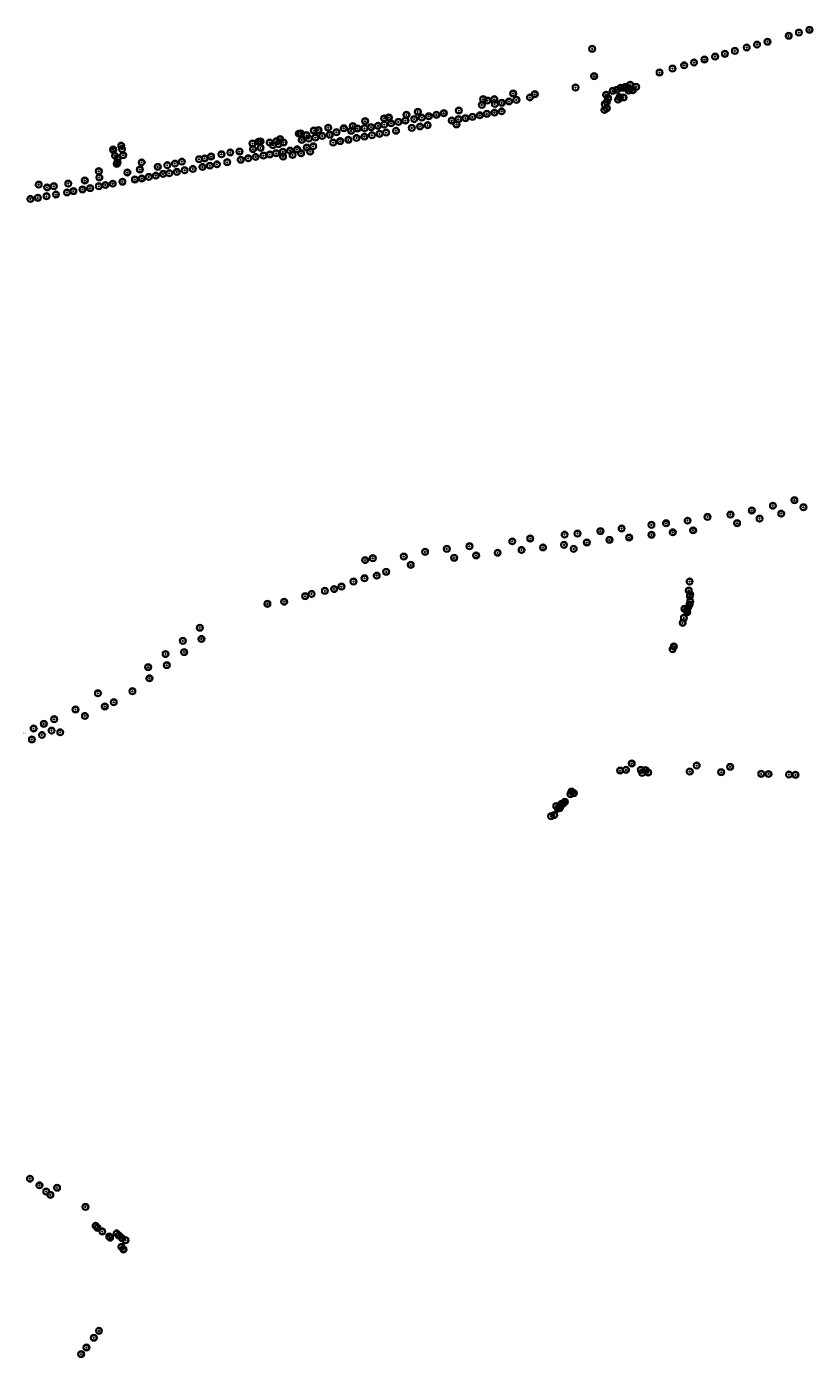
# Model space of a CAD drawing. Header units: metres. Extents: x 122855 to 145045, y 475575 to 480107.
# Tile 8 of 16: x 142437 to 143164, y 477437 to 478668. Entities that reach past the tile are written whole.
import ezdxf

# ---------------------------------------------------------------- set-up
doc = ezdxf.new("R2010")
doc.units = ezdxf.units.M
doc.header["$MEASUREMENT"] = 0
for name, color, linetype in [('0 - 6 meter', 52, 'Continuous'), ('12 - 15 meter', 65, 'Continuous'), ('15 - 18 meter', 83, 'Continuous'), ('18 - 24 meter', 58, 'Continuous'), ('20210609Boombeheer_Boombe', 7, 'Continuous'), ('6 - 9 meter', 60, 'Continuous'), ('9 - 12 meter', 60, 'Continuous'), ('Hoogte onbekent', 10, 'Continuous')]:
    doc.layers.add(name, color=color, linetype=linetype)
doc.styles.get("Standard").update_dxf_attribs({"font": 'arial.ttf'})

# ---------------------------------------------------------------- blocks, each defined once
blk = doc.blocks.new('SGR-BOOM_01')
at = {"lineweight": 30, "ltscale": 0.1}
h = blk.add_hatch(color=7, dxfattribs=at)
edge = h.paths.add_edge_path()
edge.add_arc((0, 0), 0.15, 0, 360)
at = {"color": 7, "lineweight": 30}
for radius in [2.5, 0.045]:
    blk.add_circle((0, 0), radius, dxfattribs=at)
at = {"color": 7, "lineweight": 30, "ltscale": 0.1}
blk.add_circle((0, 0), 0.15, dxfattribs=at)
blk = doc.blocks.new('Cirkel 6meter')
blk.add_circle((0.1, 0.1), 3)

msp = doc.modelspace()

# ---------------------------------------------------------------- block references
at = {"layer": '20210609Boombeheer_Boombe'}
for name, p in [('Cirkel 6meter', (143141.273, 478659.082)), ('SGR-BOOM_01', (143141.273, 478659.082)), ('Cirkel 6meter', (143150.714, 478661.995)), ('SGR-BOOM_01', (143150.714, 478661.995)), ('Cirkel 6meter', (143160.388, 478664.56)), ('SGR-BOOM_01', (143160.388, 478664.56)), ('Cirkel 6meter', (142959.691, 478646.958)), ('SGR-BOOM_01', (142959.691, 478646.958)), ('Cirkel 6meter', (143091.567, 478645.052)), ('SGR-BOOM_01', (143091.567, 478645.052)), ('Cirkel 6meter', (143102.407, 478648.199)), ('SGR-BOOM_01', (143102.407, 478648.199)), ('Cirkel 6meter', (143111.965, 478650.88)), ('SGR-BOOM_01', (143111.965, 478650.88)), ('Cirkel 6meter', (143121.639, 478653.56)), ('SGR-BOOM_01', (143121.639, 478653.56)), ('Cirkel 6meter', (143044.671, 478631.752)), ('SGR-BOOM_01', (143044.671, 478631.752)), ('Cirkel 6meter', (143053.762, 478634.316)), ('SGR-BOOM_01', (143053.762, 478634.316)), ('Cirkel 6meter', (143063.437, 478637.113)), ('SGR-BOOM_01', (143063.437, 478637.113)), ('Cirkel 6meter', (143073.227, 478639.794)), ('SGR-BOOM_01', (143073.227, 478639.794)), ('Cirkel 6meter', (143082.319, 478642.358)), ('SGR-BOOM_01', (143082.319, 478642.358)), ('Cirkel 6meter', (142961.447, 478621.747)), ('SGR-BOOM_01', (142961.447, 478621.747)), ('Cirkel 6meter', (143021.942, 478625.108)), ('SGR-BOOM_01', (143021.942, 478625.108)), ('Cirkel 6meter', (143033.948, 478628.721)), ('SGR-BOOM_01', (143033.948, 478628.721)), ('Cirkel 6meter', (142944.343, 478611.195)), ('SGR-BOOM_01', (142944.343, 478611.195)), ('Cirkel 6meter', (142978.615, 478608.206)), ('SGR-BOOM_01', (142978.615, 478608.206)), ('Cirkel 6meter', (142982.448, 478609.16)), ('SGR-BOOM_01', (142982.448, 478609.16)), ('Cirkel 6meter', (142986.02775, 478611.00601)), ('SGR-BOOM_01', (142986.02775, 478611.00601)), ('Cirkel 6meter', (142988.8234, 478610.89419)), ('SGR-BOOM_01', (142988.8234, 478610.89419)), ('Cirkel 6meter', (142990.50065, 478611.78876)), ('SGR-BOOM_01', (142990.50065, 478611.78876)), ('Cirkel 6meter', (142993.37599, 478608.29452)), ('Cirkel 6meter', (142993.67814, 478610.51034)), ('SGR-BOOM_01', (142993.37599, 478608.29452)), ('SGR-BOOM_01', (142993.67814, 478610.51034)), ('Cirkel 6meter', (142994.86169, 478613.80156)), ('SGR-BOOM_01', (142994.86169, 478613.80156)), ('Cirkel 6meter', (142997.10261, 478608.79811)), ('SGR-BOOM_01', (142997.10261, 478608.79811)), ('Cirkel 6meter', (143000.34101, 478611.78876)), ('SGR-BOOM_01', (143000.34101, 478611.78876)), ('Cirkel 6meter', (142857.73002, 478595.09807)), ('SGR-BOOM_01', (142857.73002, 478595.09807)), ('Cirkel 6meter', (142858.951, 478600.429)), ('SGR-BOOM_01', (142858.951, 478600.429)), ('Cirkel 6meter', (142862.905, 478599.13)), ('SGR-BOOM_01', (142862.905, 478599.13)), ('Cirkel 6meter', (142869.261, 478600.428)), ('SGR-BOOM_01', (142869.261, 478600.428)), ('Cirkel 6meter', (142869.818, 478596.024)), ('SGR-BOOM_01', (142869.818, 478596.024)), ('Cirkel 6meter', (142876.125, 478597.137)), ('SGR-BOOM_01', (142876.125, 478597.137)), ('Cirkel 6meter', (142882.814, 478598.401)), ('SGR-BOOM_01', (142882.814, 478598.401)), ('Cirkel 6meter', (142886.678, 478605.747)), ('SGR-BOOM_01', (142886.678, 478605.747)), ('Cirkel 6meter', (142889.689, 478599.795)), ('SGR-BOOM_01', (142889.689, 478599.795)), ('Cirkel 6meter', (142902.166, 478602.115)), ('SGR-BOOM_01', (142902.166, 478602.115)), ('Cirkel 6meter', (142906.677, 478605.061)), ('SGR-BOOM_01', (142906.677, 478605.061)), ('Cirkel 6meter', (142971.399, 478595.786)), ('SGR-BOOM_01', (142971.399, 478595.786)), ('Cirkel 6meter', (142972.482, 478604.559)), ('SGR-BOOM_01', (142972.482, 478604.559)), ('Cirkel 6meter', (142973.168, 478597.842)), ('SGR-BOOM_01', (142973.168, 478597.842)), ('Cirkel 6meter', (142974.334, 478601.445)), ('SGR-BOOM_01', (142974.334, 478601.445)), ('Cirkel 6meter', (142983.581, 478600.036)), ('SGR-BOOM_01', (142983.581, 478600.036)), ('Cirkel 6meter', (142985.004, 478602.372)), ('SGR-BOOM_01', (142985.004, 478602.372)), ('Cirkel 6meter', (142988.71153, 478602.06025)), ('SGR-BOOM_01', (142988.71153, 478602.06025)), ('Cirkel 6meter', (142767.475, 478582.712)), ('SGR-BOOM_01', (142767.475, 478582.712)), ('Cirkel 6meter', (142771.752, 478583.64)), ('SGR-BOOM_01', (142771.752, 478583.64)), ('Cirkel 6meter', (142788.027, 478586.058)), ('SGR-BOOM_01', (142788.027, 478586.058)), ('Cirkel 6meter', (142795.262, 478582.081)), ('SGR-BOOM_01', (142795.262, 478582.081)), ('Cirkel 6meter', (142798.593, 478588.836)), ('SGR-BOOM_01', (142798.593, 478588.836)), ('Cirkel 6meter', (142802.301, 478583.35)), ('SGR-BOOM_01', (142802.301, 478583.35)), ('Cirkel 6meter', (142808.643, 478584.624)), ('SGR-BOOM_01', (142808.643, 478584.624)), ('Cirkel 6meter', (142815.704, 478585.974)), ('SGR-BOOM_01', (142815.704, 478585.974)), ('Cirkel 6meter', (142822.549, 478587.536)), ('SGR-BOOM_01', (142822.549, 478587.536)), ('Cirkel 6meter', (142836.156, 478581.957)), ('Cirkel 6meter', (142836.504, 478589.953)), ('SGR-BOOM_01', (142836.504, 478589.953)), ('Cirkel 6meter', (142842.558, 478582.935)), ('SGR-BOOM_01', (142842.558, 478582.935)), ('Cirkel 6meter', (142849.108, 478584.098)), ('SGR-BOOM_01', (142849.108, 478584.098)), ('Cirkel 6meter', (142855.75, 478585.509)), ('SGR-BOOM_01', (142855.75, 478585.509)), ('Cirkel 6meter', (142862.336, 478586.896)), ('SGR-BOOM_01', (142862.336, 478586.896)), ('Cirkel 6meter', (142869.382, 478587.976)), ('SGR-BOOM_01', (142869.382, 478587.976)), ('Cirkel 6meter', (142876.03438, 478589.22682)), ('SGR-BOOM_01', (142876.03438, 478589.22682)), ('Cirkel 6meter', (142970.915, 478590.479)), ('SGR-BOOM_01', (142970.915, 478590.479)), ('Cirkel 6meter', (142973.172, 478592.071)), ('SGR-BOOM_01', (142973.172, 478592.071)), ('Cirkel 6meter', (142702.509, 478571.514)), ('SGR-BOOM_01', (142702.509, 478571.514)), ('Cirkel 6meter', (142706.781, 478571.916)), ('SGR-BOOM_01', (142706.781, 478571.916)), ('Cirkel 6meter', (142715.811, 478574.061)), ('SGR-BOOM_01', (142715.811, 478574.061)), ('Cirkel 6meter', (142723.3822, 478569.88625)), ('SGR-BOOM_01', (142723.3822, 478569.88625)), ('Cirkel 6meter', (142730.178, 478573.524)), ('SGR-BOOM_01', (142730.178, 478573.524)), ('Cirkel 6meter', (142736.984, 478571.204)), ('SGR-BOOM_01', (142736.984, 478571.204)), ('Cirkel 6meter', (142738.46, 478575.599)), ('SGR-BOOM_01', (142738.46, 478575.599)), ('Cirkel 6meter', (142742.72264, 478573.33992)), ('SGR-BOOM_01', (142742.72264, 478573.33992)), ('Cirkel 6meter', (142749.383, 478573.615)), ('SGR-BOOM_01', (142749.383, 478573.615)), ('Cirkel 6meter', (142749.892, 478580.118)), ('SGR-BOOM_01', (142749.892, 478580.118)), ('Cirkel 6meter', (142755.382, 478574.635)), ('SGR-BOOM_01', (142755.382, 478574.635)), ('Cirkel 6meter', (142761.765, 478575.822)), ('SGR-BOOM_01', (142761.765, 478575.822)), ('Cirkel 6meter', (142767.576, 478576.993)), ('SGR-BOOM_01', (142767.576, 478576.993)), ('Cirkel 6meter', (142769.218, 478569.604)), ('Cirkel 6meter', (142773.87, 478578.135)), ('SGR-BOOM_01', (142773.87, 478578.135)), ('Cirkel 6meter', (142778.388, 478571.287)), ('SGR-BOOM_01', (142778.388, 478571.287)), ('Cirkel 6meter', (142780.619, 478579.405)), ('SGR-BOOM_01', (142780.619, 478579.405)), ('Cirkel 6meter', (142787.182, 478580.714)), ('SGR-BOOM_01', (142787.182, 478580.714)), ('Cirkel 6meter', (142792.952, 478573.892)), ('SGR-BOOM_01', (142792.952, 478573.892)), ('Cirkel 6meter', (142800.584, 478575.251)), ('SGR-BOOM_01', (142800.584, 478575.251)), ('Cirkel 6meter', (142807.616, 478576.47)), ('SGR-BOOM_01', (142807.616, 478576.47)), ('Cirkel 6meter', (142829.841, 478580.723)), ('SGR-BOOM_01', (142829.841, 478580.723)), ('Cirkel 6meter', (142834.24493, 478577.13897)), ('SGR-BOOM_01', (142834.24493, 478577.13897)), ('SGR-BOOM_01', (142836.156, 478581.957)), ('Cirkel 6meter', (142524.545, 478557.471)), ('SGR-BOOM_01', (142524.545, 478557.471)), ('Cirkel 6meter', (142645.838, 478559.474)), ('SGR-BOOM_01', (142645.838, 478559.474)), ('Cirkel 6meter', (142651.303, 478561.149)), ('SGR-BOOM_01', (142651.303, 478561.149)), ('Cirkel 6meter', (142653.239, 478561.446)), ('SGR-BOOM_01', (142653.239, 478561.446)), ('Cirkel 6meter', (142661.656, 478560.302)), ('SGR-BOOM_01', (142661.656, 478560.302)), ('Cirkel 6meter', (142664.742, 478557.771)), ('SGR-BOOM_01', (142664.742, 478557.771)), ('Cirkel 6meter', (142668.001, 478561.542)), ('SGR-BOOM_01', (142668.001, 478561.542)), ('Cirkel 6meter', (142669.832, 478558.788)), ('SGR-BOOM_01', (142669.832, 478558.788)), ('Cirkel 6meter', (142671.305, 478563.609)), ('SGR-BOOM_01', (142671.305, 478563.609)), ('Cirkel 6meter', (142674.51255, 478560.38865)), ('SGR-BOOM_01', (142674.51255, 478560.38865)), ('Cirkel 6meter', (142688.603, 478568.543)), ('SGR-BOOM_01', (142688.603, 478568.543)), ('Cirkel 6meter', (142690.557, 478568.784)), ('SGR-BOOM_01', (142690.557, 478568.784)), ('Cirkel 6meter', (142691.345, 478562.704)), ('SGR-BOOM_01', (142691.345, 478562.704)), ('Cirkel 6meter', (142695.801, 478567.104)), ('SGR-BOOM_01', (142695.801, 478567.104)), ('Cirkel 6meter', (142697.949, 478563.989)), ('SGR-BOOM_01', (142697.949, 478563.989)), ('Cirkel 6meter', (142701.962, 478556.905)), ('Cirkel 6meter', (142703.974, 478564.938)), ('SGR-BOOM_01', (142703.974, 478564.938)), ('Cirkel 6meter', (142710.26, 478566.447)), ('SGR-BOOM_01', (142710.26, 478566.447)), ('Cirkel 6meter', (142717.158, 478567.555)), ('SGR-BOOM_01', (142717.158, 478567.555)), ('Cirkel 6meter', (142720.403, 478560.341)), ('SGR-BOOM_01', (142720.403, 478560.341)), ('Cirkel 6meter', (142726.883, 478561.707)), ('SGR-BOOM_01', (142726.883, 478561.707)), ('Cirkel 6meter', (142734.397, 478562.942)), ('SGR-BOOM_01', (142734.397, 478562.942)), ('Cirkel 6meter', (142741.96, 478564.568)), ('SGR-BOOM_01', (142741.96, 478564.568)), ('Cirkel 6meter', (142749.279, 478565.809)), ('SGR-BOOM_01', (142749.279, 478565.809)), ('Cirkel 6meter', (142756.193, 478567.119)), ('SGR-BOOM_01', (142756.193, 478567.119)), ('Cirkel 6meter', (142763.241, 478568.404)), ('SGR-BOOM_01', (142763.241, 478568.404)), ('SGR-BOOM_01', (142769.218, 478569.604)), ('Cirkel 6meter', (142517.009, 478553.932)), ('Cirkel 6meter', (142517.17393, 478553.40244)), ('SGR-BOOM_01', (142517.009, 478553.932)), ('SGR-BOOM_01', (142517.17393, 478553.40244)), ('Cirkel 6meter', (142518.766, 478548.236)), ('SGR-BOOM_01', (142518.766, 478548.236)), ('Cirkel 6meter', (142521.174, 478545.365)), ('SGR-BOOM_01', (142521.174, 478545.365)), ('Cirkel 6meter', (142525.23, 478554.172)), ('SGR-BOOM_01', (142525.23, 478554.172)), ('Cirkel 6meter', (142526.25, 478548.576)), ('SGR-BOOM_01', (142526.25, 478548.576)), ('Cirkel 6meter', (142596.423, 478544.909)), ('Cirkel 6meter', (142601.622, 478545.716)), ('SGR-BOOM_01', (142601.622, 478545.716)), ('Cirkel 6meter', (142607.479, 478547.442)), ('SGR-BOOM_01', (142607.479, 478547.442)), ('Cirkel 6meter', (142617.177, 478549.5)), ('SGR-BOOM_01', (142617.177, 478549.5)), ('Cirkel 6meter', (142625.2978, 478551.23641)), ('SGR-BOOM_01', (142625.2978, 478551.23641)), ('Cirkel 6meter', (142633.815, 478552.09)), ('SGR-BOOM_01', (142633.815, 478552.09)), ('Cirkel 6meter', (142641.917, 478545.789)), ('SGR-BOOM_01', (142641.917, 478545.789)), ('Cirkel 6meter', (142646.281, 478554.231)), ('SGR-BOOM_01', (142646.281, 478554.231)), ('Cirkel 6meter', (142648.716, 478546.994)), ('SGR-BOOM_01', (142648.716, 478546.994)), ('Cirkel 6meter', (142653.324, 478555.534)), ('SGR-BOOM_01', (142653.324, 478555.534)), ('Cirkel 6meter', (142655.979, 478548.292)), ('SGR-BOOM_01', (142655.979, 478548.292)), ('Cirkel 6meter', (142661.897, 478549.387)), ('SGR-BOOM_01', (142661.897, 478549.387)), ('Cirkel 6meter', (142667.705, 478550.509)), ('SGR-BOOM_01', (142667.705, 478550.509)), ('Cirkel 6meter', (142673.85, 478551.704)), ('Cirkel 6meter', (142674.0438, 478547.28706)), ('SGR-BOOM_01', (142673.85, 478551.704)), ('SGR-BOOM_01', (142674.0438, 478547.28706)), ('Cirkel 6meter', (142680.461, 478552.872)), ('SGR-BOOM_01', (142680.461, 478552.872)), ('Cirkel 6meter', (142682.85564, 478548.96549)), ('SGR-BOOM_01', (142682.85564, 478548.96549)), ('Cirkel 6meter', (142686.998, 478554.099)), ('SGR-BOOM_01', (142686.998, 478554.099)), ('Cirkel 6meter', (142690.66015, 478550.39215)), ('SGR-BOOM_01', (142690.66015, 478550.39215)), ('Cirkel 6meter', (142695.91464, 478555.79306)), ('SGR-BOOM_01', (142695.91464, 478555.79306)), ('Cirkel 6meter', (142699.13629, 478551.90274)), ('SGR-BOOM_01', (142699.13629, 478551.90274)), ('SGR-BOOM_01', (142701.962, 478556.905)), ('Cirkel 6meter', (142503.809, 478533.826)), ('SGR-BOOM_01', (142503.809, 478533.826)), ('Cirkel 6meter', (142520.39699, 478540.71177)), ('SGR-BOOM_01', (142520.39699, 478540.71177)), ('Cirkel 6meter', (142521.048, 478541.877)), ('SGR-BOOM_01', (142521.048, 478541.877)), ('Cirkel 6meter', (142530.15, 478532.695)), ('Cirkel 6meter', (142541.72577, 478535.49338)), ('SGR-BOOM_01', (142541.72577, 478535.49338)), ('Cirkel 6meter', (142543.386, 478542.032)), ('SGR-BOOM_01', (142543.386, 478542.032)), ('Cirkel 6meter', (142558.278, 478537.92)), ('SGR-BOOM_01', (142558.278, 478537.92)), ('Cirkel 6meter', (142567.078, 478539.384)), ('SGR-BOOM_01', (142567.078, 478539.384)), ('Cirkel 6meter', (142574.165, 478540.852)), ('SGR-BOOM_01', (142574.165, 478540.852)), ('Cirkel 6meter', (142575.879, 478533.159)), ('SGR-BOOM_01', (142575.879, 478533.159)), ('Cirkel 6meter', (142580.573, 478542.697)), ('SGR-BOOM_01', (142580.573, 478542.697)), ('Cirkel 6meter', (142583.11, 478534.72)), ('SGR-BOOM_01', (142583.11, 478534.72)), ('Cirkel 6meter', (142590.726, 478535.919)), ('SGR-BOOM_01', (142590.726, 478535.919)), ('SGR-BOOM_01', (142596.423, 478544.909)), ('Cirkel 6meter', (142599.516, 478537.745)), ('SGR-BOOM_01', (142599.516, 478537.745)), ('Cirkel 6meter', (142606.43, 478538.959)), ('SGR-BOOM_01', (142606.43, 478538.959)), ('Cirkel 6meter', (142612.967, 478540.218)), ('SGR-BOOM_01', (142612.967, 478540.218)), ('Cirkel 6meter', (142622.483, 478542.192)), ('SGR-BOOM_01', (142622.483, 478542.192)), ('Cirkel 6meter', (142634.903, 478544.46)), ('SGR-BOOM_01', (142634.903, 478544.46)), ('Cirkel 6meter', (142448.26014, 478521.46442)), ('SGR-BOOM_01', (142448.26014, 478521.46442)), ('Cirkel 6meter', (142462.174, 478519.965)), ('Cirkel 6meter', (142475.569, 478522.375)), ('SGR-BOOM_01', (142475.569, 478522.375)), ('Cirkel 6meter', (142490.808, 478525.283)), ('SGR-BOOM_01', (142490.808, 478525.283)), ('Cirkel 6meter', (142503.878, 478519.966)), ('Cirkel 6meter', (142504.274, 478528.14)), ('SGR-BOOM_01', (142504.274, 478528.14)), ('Cirkel 6meter', (142509.8416, 478521.10002)), ('SGR-BOOM_01', (142509.8416, 478521.10002)), ('Cirkel 6meter', (142516.639, 478522.333)), ('SGR-BOOM_01', (142516.639, 478522.333)), ('Cirkel 6meter', (142525.591, 478524.13)), ('SGR-BOOM_01', (142525.591, 478524.13)), ('SGR-BOOM_01', (142530.15, 478532.695)), ('Cirkel 6meter', (142537.16, 478526.196)), ('SGR-BOOM_01', (142537.16, 478526.196)), ('Cirkel 6meter', (142543.433, 478527.135)), ('SGR-BOOM_01', (142543.433, 478527.135)), ('Cirkel 6meter', (142549.932, 478528.549)), ('SGR-BOOM_01', (142549.932, 478528.549)), ('Cirkel 6meter', (142556.475, 478529.757)), ('SGR-BOOM_01', (142556.475, 478529.757)), ('Cirkel 6meter', (142563.22469, 478531.3029)), ('SGR-BOOM_01', (142563.22469, 478531.3029)), ('Cirkel 6meter', (142568.911, 478532.002)), ('SGR-BOOM_01', (142568.911, 478532.002)), ('Cirkel 6meter', (142440.599, 478508.171)), ('SGR-BOOM_01', (142440.599, 478508.171)), ('Cirkel 6meter', (142447.546, 478509.238)), ('SGR-BOOM_01', (142447.546, 478509.238)), ('Cirkel 6meter', (142455.55, 478510.777)), ('SGR-BOOM_01', (142455.55, 478510.777)), ('Cirkel 6meter', (142455.948, 478518.923)), ('SGR-BOOM_01', (142455.948, 478518.923)), ('SGR-BOOM_01', (142462.174, 478519.965)), ('Cirkel 6meter', (142464.216, 478512.327)), ('SGR-BOOM_01', (142464.216, 478512.327)), ('Cirkel 6meter', (142474.394, 478514.234)), ('SGR-BOOM_01', (142474.394, 478514.234)), ('Cirkel 6meter', (142480.303, 478515.483)), ('SGR-BOOM_01', (142480.303, 478515.483)), ('Cirkel 6meter', (142488.714, 478517.049)), ('SGR-BOOM_01', (142488.714, 478517.049)), ('Cirkel 6meter', (142495.833, 478518.162)), ('SGR-BOOM_01', (142495.833, 478518.162)), ('SGR-BOOM_01', (142503.878, 478519.966)), ('Cirkel 6meter', (143146.516, 478229.754)), ('SGR-BOOM_01', (143146.516, 478229.754)), ('Cirkel 6meter', (143066.27699, 478214.22704)), ('SGR-BOOM_01', (143066.27699, 478214.22704)), ('Cirkel 6meter', (143087.486, 478216.391)), ('SGR-BOOM_01', (143087.486, 478216.391)), ('Cirkel 6meter', (143107.162, 478220.203)), ('SGR-BOOM_01', (143107.162, 478220.203)), ('Cirkel 6meter', (143114.363, 478212.688)), ('Cirkel 6meter', (143126.689, 478224.642)), ('SGR-BOOM_01', (143126.689, 478224.642)), ('Cirkel 6meter', (143134.366, 478217.284)), ('SGR-BOOM_01', (143134.366, 478217.284)), ('Cirkel 6meter', (143154.856, 478223.179)), ('SGR-BOOM_01', (143154.856, 478223.179)), ('Cirkel 6meter', (142967.273, 478201.122)), ('SGR-BOOM_01', (142967.273, 478201.122)), ('Cirkel 6meter', (142986.873, 478203.603)), ('SGR-BOOM_01', (142986.873, 478203.603)), ('Cirkel 6meter', (143014.371, 478206.903)), ('SGR-BOOM_01', (143014.371, 478206.903)), ('Cirkel 6meter', (143027.931, 478208.365)), ('SGR-BOOM_01', (143027.931, 478208.365)), ('Cirkel 6meter', (143047.861, 478210.793)), ('SGR-BOOM_01', (143047.861, 478210.793)), ('Cirkel 6meter', (143052.892, 478201.848)), ('SGR-BOOM_01', (143052.892, 478201.848)), ('Cirkel 6meter', (143093.503, 478208.473)), ('SGR-BOOM_01', (143093.503, 478208.473)), ('SGR-BOOM_01', (143114.363, 478212.688)), ('Cirkel 6meter', (142885.851, 478191.689)), ('SGR-BOOM_01', (142885.851, 478191.689)), ('Cirkel 6meter', (142902.452, 478194.347)), ('SGR-BOOM_01', (142902.452, 478194.347)), ('Cirkel 6meter', (142933.616, 478188.402)), ('SGR-BOOM_01', (142933.616, 478188.402)), ('Cirkel 6meter', (142934.202, 478197.875)), ('SGR-BOOM_01', (142934.202, 478197.875)), ('Cirkel 6meter', (142946.139, 478198.827)), ('SGR-BOOM_01', (142946.139, 478198.827)), ('Cirkel 6meter', (142954.751, 478190.619)), ('SGR-BOOM_01', (142954.751, 478190.619)), ('Cirkel 6meter', (142975.657, 478193.117)), ('SGR-BOOM_01', (142975.657, 478193.117)), ('Cirkel 6meter', (142993.832, 478195.267)), ('SGR-BOOM_01', (142993.832, 478195.267)), ('Cirkel 6meter', (143014.45, 478197.783)), ('SGR-BOOM_01', (143014.45, 478197.783)), ('Cirkel 6meter', (143034.15, 478200.034)), ('SGR-BOOM_01', (143034.15, 478200.034)), ('Cirkel 6meter', (142757.02091, 478176.07118)), ('SGR-BOOM_01', (142757.02091, 478176.07118)), ('Cirkel 6meter', (142785.598, 478177.635)), ('SGR-BOOM_01', (142785.598, 478177.635)), ('Cirkel 6meter', (142805.211, 478181.969)), ('SGR-BOOM_01', (142805.211, 478181.969)), ('Cirkel 6meter', (142825.378, 478184.722)), ('SGR-BOOM_01', (142825.378, 478184.722)), ('Cirkel 6meter', (142832.168, 478176.449)), ('SGR-BOOM_01', (142832.168, 478176.449)), ('Cirkel 6meter', (142846.319, 478187.19)), ('SGR-BOOM_01', (142846.319, 478187.19)), ('Cirkel 6meter', (142852.401, 478178.68)), ('SGR-BOOM_01', (142852.401, 478178.68)), ('Cirkel 6meter', (142872.319, 478181.145)), ('SGR-BOOM_01', (142872.319, 478181.145)), ('Cirkel 6meter', (142894.446, 478183.685)), ('SGR-BOOM_01', (142894.446, 478183.685)), ('Cirkel 6meter', (142914.219, 478186.075)), ('SGR-BOOM_01', (142914.219, 478186.075)), ('Cirkel 6meter', (142942.56, 478184.725)), ('SGR-BOOM_01', (142942.56, 478184.725)), ('Cirkel 6meter', (142749.87452, 478174.40372)), ('SGR-BOOM_01', (142749.87452, 478174.40372)), ('Cirkel 6meter', (142769.36312, 478163.49207)), ('Cirkel 6meter', (142791.982, 478169.973)), ('SGR-BOOM_01', (142791.982, 478169.973)), ('Cirkel 6meter', (142739.17922, 478154.4788)), ('SGR-BOOM_01', (142739.17922, 478154.4788)), ('Cirkel 6meter', (142749.34532, 478157.51816)), ('SGR-BOOM_01', (142749.34532, 478157.51816)), ('Cirkel 6meter', (142760.55102, 478159.96112)), ('SGR-BOOM_01', (142760.55102, 478159.96112)), ('SGR-BOOM_01', (142769.36312, 478163.49207)), ('Cirkel 6meter', (143049.702, 478154.51)), ('SGR-BOOM_01', (143049.702, 478154.51)), ('Cirkel 6meter', (142694.495, 478141.047)), ('SGR-BOOM_01', (142694.495, 478141.047)), ('Cirkel 6meter', (142700.43056, 478143.05708)), ('SGR-BOOM_01', (142700.43056, 478143.05708)), ('Cirkel 6meter', (142712.697, 478145.913)), ('SGR-BOOM_01', (142712.697, 478145.913)), ('Cirkel 6meter', (142721.1548, 478147.58305)), ('SGR-BOOM_01', (142721.1548, 478147.58305)), ('Cirkel 6meter', (142728.065, 478149.885)), ('SGR-BOOM_01', (142728.065, 478149.885)), ('Cirkel 6meter', (143048.879, 478146.231)), ('SGR-BOOM_01', (143048.879, 478146.231)), ('Cirkel 6meter', (143049.98042, 478141.15699)), ('Cirkel 6meter', (143050.235, 478142.455)), ('SGR-BOOM_01', (143049.98042, 478141.15699)), ('SGR-BOOM_01', (143050.235, 478142.455)), ('Cirkel 6meter', (142659.53, 478133.943)), ('SGR-BOOM_01', (142659.53, 478133.943)), ('Cirkel 6meter', (142675.054, 478135.876)), ('SGR-BOOM_01', (142675.054, 478135.876)), ('Cirkel 6meter', (143045.006, 478129.237)), ('SGR-BOOM_01', (143045.006, 478129.237)), ('Cirkel 6meter', (143046.943, 478127.882)), ('SGR-BOOM_01', (143046.943, 478127.882)), ('Cirkel 6meter', (143047.539, 478126.232)), ('Cirkel 6meter', (143048.46953, 478130.68215)), ('SGR-BOOM_01', (143048.46953, 478130.68215)), ('Cirkel 6meter', (143049.67827, 478133.30084)), ('SGR-BOOM_01', (143049.67827, 478133.30084)), ('Cirkel 6meter', (143050.28258, 478136.02029)), ('SGR-BOOM_01', (143050.28258, 478136.02029)), ('Cirkel 6meter', (143043.28034, 478116.4087)), ('SGR-BOOM_01', (143043.28034, 478116.4087)), ('Cirkel 6meter', (143044.418, 478120.986)), ('SGR-BOOM_01', (143044.418, 478120.986)), ('SGR-BOOM_01', (143047.539, 478126.232)), ('Cirkel 6meter', (142597.187, 478111.831)), ('SGR-BOOM_01', (142597.187, 478111.831)), ('Cirkel 6meter', (142581.455, 478099.627)), ('SGR-BOOM_01', (142581.455, 478099.627)), ('Cirkel 6meter', (142598.611, 478101.404)), ('SGR-BOOM_01', (142598.611, 478101.404)), ('Cirkel 6meter', (143034.002, 478091.919)), ('SGR-BOOM_01', (143034.002, 478091.919)), ('Cirkel 6meter', (143035.08678, 478094.48546)), ('SGR-BOOM_01', (143035.08678, 478094.48546)), ('Cirkel 6meter', (142565.483, 478087.517)), ('SGR-BOOM_01', (142565.483, 478087.517)), ('Cirkel 6meter', (142566.645, 478077.144)), ('Cirkel 6meter', (142582.592, 478089.3)), ('SGR-BOOM_01', (142582.592, 478089.3)), ('Cirkel 6meter', (142549.362, 478075.393)), ('SGR-BOOM_01', (142549.362, 478075.393)), ('Cirkel 6meter', (142550.593, 478065.05)), ('SGR-BOOM_01', (142566.645, 478077.144)), ('Cirkel 6meter', (142534.81, 478053.114)), ('SGR-BOOM_01', (142534.81, 478053.114)), ('SGR-BOOM_01', (142550.593, 478065.05)), ('Cirkel 6meter', (142502.97963, 478051.22585)), ('SGR-BOOM_01', (142502.97963, 478051.22585)), ('Cirkel 6meter', (142517.547, 478042.953)), ('SGR-BOOM_01', (142517.547, 478042.953)), ('Cirkel 6meter', (142482.298, 478036.296)), ('SGR-BOOM_01', (142482.298, 478036.296)), ('Cirkel 6meter', (142490.963, 478030.244)), ('SGR-BOOM_01', (142490.963, 478030.244)), ('Cirkel 6meter', (142509.268, 478039.014)), ('SGR-BOOM_01', (142509.268, 478039.014)), ('Cirkel 6meter', (142443.563, 478018.684)), ('SGR-BOOM_01', (142443.563, 478018.684)), ('Cirkel 6meter', (142453.017, 478022.998)), ('SGR-BOOM_01', (142453.017, 478022.998)), ('Cirkel 6meter', (142460.204, 478016.704)), ('SGR-BOOM_01', (142460.204, 478016.704)), ('Cirkel 6meter', (142462.555, 478027.257)), ('SGR-BOOM_01', (142462.555, 478027.257)), ('Cirkel 6meter', (142441.996, 478008.561)), ('SGR-BOOM_01', (142441.996, 478008.561)), ('Cirkel 6meter', (142451.253, 478012.681)), ('SGR-BOOM_01', (142451.253, 478012.681)), ('Cirkel 6meter', (142468.17604, 478015.1383)), ('SGR-BOOM_01', (142468.17604, 478015.1383)), ('Cirkel 6meter', (142985.513, 477979.838)), ('SGR-BOOM_01', (142985.513, 477979.838)), ('Cirkel 6meter', (142990.907, 477980.464)), ('SGR-BOOM_01', (142990.907, 477980.464)), ('Cirkel 6meter', (142996.179, 477986.344)), ('SGR-BOOM_01', (142996.179, 477986.344)), ('Cirkel 6meter', (143004.621, 477980.379)), ('SGR-BOOM_01', (143004.621, 477980.379)), ('Cirkel 6meter', (143008.959, 477980.238)), ('SGR-BOOM_01', (143008.959, 477980.238)), ('Cirkel 6meter', (143049.842, 477978.815)), ('Cirkel 6meter', (143056.207, 477984.401)), ('SGR-BOOM_01', (143056.207, 477984.401)), ('Cirkel 6meter', (143087.157, 477983.295)), ('SGR-BOOM_01', (143087.157, 477983.295)), ('Cirkel 6meter', (143005.926, 477977.636)), ('SGR-BOOM_01', (143005.926, 477977.636)), ('Cirkel 6meter', (143011.485, 477977.995)), ('SGR-BOOM_01', (143011.485, 477977.995)), ('SGR-BOOM_01', (143049.842, 477978.815)), ('Cirkel 6meter', (143078.88689, 477978.29325)), ('SGR-BOOM_01', (143078.88689, 477978.29325)), ('Cirkel 6meter', (143115.907, 477976.76)), ('SGR-BOOM_01', (143115.907, 477976.76)), ('Cirkel 6meter', (143122.569, 477976.584)), ('SGR-BOOM_01', (143122.569, 477976.584)), ('Cirkel 6meter', (143141.503, 477976.063)), ('SGR-BOOM_01', (143141.503, 477976.063)), ('Cirkel 6meter', (143147.584, 477975.834)), ('SGR-BOOM_01', (143147.584, 477975.834)), ('Cirkel 6meter', (142939.515, 477957.931)), ('SGR-BOOM_01', (142939.515, 477957.931)), ('Cirkel 6meter', (142940.563, 477960.312)), ('SGR-BOOM_01', (142940.563, 477960.312)), ('Cirkel 6meter', (142942.644, 477958.961)), ('SGR-BOOM_01', (142942.644, 477958.961)), ('Cirkel 6meter', (142926.456, 477947.016)), ('SGR-BOOM_01', (142926.456, 477947.016)), ('Cirkel 6meter', (142928.057, 477944.554)), ('SGR-BOOM_01', (142928.057, 477944.554)), ('Cirkel 6meter', (142929.586, 477944.994)), ('SGR-BOOM_01', (142929.586, 477944.994)), ('Cirkel 6meter', (142930.082, 477946.062)), ('SGR-BOOM_01', (142930.082, 477946.062)), ('Cirkel 6meter', (142931.04, 477948.884)), ('SGR-BOOM_01', (142931.04, 477948.884)), ('Cirkel 6meter', (142932.933, 477949.303)), ('SGR-BOOM_01', (142932.933, 477949.303)), ('Cirkel 6meter', (142934.39, 477950.859)), ('SGR-BOOM_01', (142934.39, 477950.859)), ('Cirkel 6meter', (142921.67, 477937.574)), ('SGR-BOOM_01', (142921.67, 477937.574)), ('Cirkel 6meter', (142924.623, 477938.669)), ('SGR-BOOM_01', (142924.623, 477938.669)), ('Cirkel 6meter', (142440.18, 477602.485)), ('SGR-BOOM_01', (142440.18, 477602.485)), ('Cirkel 6meter', (142448.949, 477596.36)), ('SGR-BOOM_01', (142448.949, 477596.36)), ('Cirkel 6meter', (142455.238, 477590.615)), ('SGR-BOOM_01', (142455.238, 477590.615)), ('Cirkel 6meter', (142459.024, 477587.621)), ('SGR-BOOM_01', (142459.024, 477587.621)), ('Cirkel 6meter', (142465.211, 477594.138)), ('SGR-BOOM_01', (142465.211, 477594.138)), ('Cirkel 6meter', (142491.526, 477576.358)), ('SGR-BOOM_01', (142491.526, 477576.358)), ('Cirkel 6meter', (142500.83947, 477558.98291)), ('SGR-BOOM_01', (142500.83947, 477558.98291)), ('Cirkel 6meter', (142502.50699, 477557.07723)), ('SGR-BOOM_01', (142502.50699, 477557.07723)), ('Cirkel 6meter', (142507.03302, 477553.74225)), ('SGR-BOOM_01', (142507.03302, 477553.74225)), ('Cirkel 6meter', (142513.421, 477548.965)), ('SGR-BOOM_01', (142513.421, 477548.965)), ('Cirkel 6meter', (142520.281, 477551.976)), ('SGR-BOOM_01', (142520.281, 477551.976)), ('Cirkel 6meter', (142522.316, 477549.962)), ('SGR-BOOM_01', (142522.316, 477549.962)), ('Cirkel 6meter', (142514.175, 477547.93)), ('SGR-BOOM_01', (142514.175, 477547.93)), ('Cirkel 6meter', (142524.657, 477539.481)), ('SGR-BOOM_01', (142524.657, 477539.481)), ('Cirkel 6meter', (142525.218, 477547.586)), ('SGR-BOOM_01', (142525.218, 477547.586)), ('Cirkel 6meter', (142526.567, 477537.132)), ('SGR-BOOM_01', (142526.567, 477537.132)), ('Cirkel 6meter', (142528.543, 477545.584)), ('SGR-BOOM_01', (142528.543, 477545.584)), ('Cirkel 6meter', (142499.25, 477455.468)), ('SGR-BOOM_01', (142499.25, 477455.468)), ('Cirkel 6meter', (142503.948, 477461.823)), ('SGR-BOOM_01', (142503.948, 477461.823)), ('Cirkel 6meter', (142487.467, 477440.329)), ('SGR-BOOM_01', (142487.467, 477440.329)), ('Cirkel 6meter', (142492.375, 477446.492)), ('SGR-BOOM_01', (142492.375, 477446.492))]:
    msp.add_blockref(name, p, dxfattribs=at)

# ---------------------------------------------------------------- texts
at = {"color": 3, "char_height": 0.2, "attachment_point": 7}
for insert in [(142763.241, 478568.404), (142769.218, 478569.604)]:
    msp.add_mtext('1 meter', dxfattribs=dict(at, insert=insert))
at = {"layer": '0 - 6 meter', "char_height": 0.5, "attachment_point": 7}
for insert in [(142792.952, 478573.892), (142720.403, 478560.341), (142756.193, 478567.119), (142778.388, 478571.287), (142607.479, 478547.442), (142633.815, 478552.09), (142655.979, 478548.292), (142674.0438, 478547.28706), (142682.85564, 478548.96549), (142690.66015, 478550.39215), (142695.91464, 478555.79306), (142699.13629, 478551.90274), (142701.962, 478556.905), (142583.11, 478534.72), (142590.726, 478535.919), (142599.516, 478537.745), (142634.903, 478544.46), (142543.433, 478527.135), (142556.475, 478529.757), (142563.22469, 478531.3029), (142568.911, 478532.002), (142455.55, 478510.777), (142474.394, 478514.234), (142495.833, 478518.162), (142986.873, 478203.603), (143014.371, 478206.903), (143027.931, 478208.365), (143066.27699, 478214.22704), (143114.363, 478212.688), (142902.452, 478194.347), (142934.202, 478197.875), (142946.139, 478198.827), (142933.616, 478188.402), (142739.17922, 478154.4788), (142749.34532, 478157.51816), (142760.55102, 478159.96112), (142769.36312, 478163.49207), (142694.495, 478141.047), (142700.43056, 478143.05708), (142721.1548, 478147.58305), (142728.065, 478149.885), (142675.054, 478135.876)]:
    msp.add_mtext('0 - 6 meter', dxfattribs=dict(at, insert=insert))
at = {"layer": '12 - 15 meter', "char_height": 0.5, "attachment_point": 7}
for insert in [(142972.482, 478604.559), (142973.168, 478597.842), (142822.549, 478587.536), (142970.915, 478590.479), (142971.399, 478595.786), (142973.172, 478592.071), (142730.178, 478573.524), (142738.46, 478575.599), (142749.892, 478580.118), (142787.182, 478580.714), (142829.841, 478580.723), (142842.558, 478582.935), (142645.838, 478559.474), (142651.303, 478561.149), (142653.239, 478561.446), (142668.001, 478561.542), (142671.305, 478563.609), (142710.26, 478566.447), (142749.279, 478565.809), (142518.766, 478548.236), (142646.281, 478554.231), (142648.716, 478546.994), (142653.324, 478555.534), (142661.897, 478549.387), (142667.705, 478550.509), (142673.85, 478551.704), (142686.998, 478554.099), (142520.39699, 478540.71177), (142521.174, 478545.365), (142612.967, 478540.218), (142641.917, 478545.789), (142475.569, 478522.375), (142490.808, 478525.283), (142516.639, 478522.333), (142537.16, 478526.196), (142549.932, 478528.549), (142448.26014, 478521.46442), (142455.948, 478518.923), (142462.174, 478519.965), (142509.8416, 478521.10002), (142942.56, 478184.725), (142749.87452, 478174.40372), (142757.02091, 478176.07118), (143049.98042, 478141.15699), (143050.235, 478142.455), (143048.46953, 478130.68215), (143049.67827, 478133.30084), (143050.28258, 478136.02029), (142502.97963, 478051.22585), (142517.547, 478042.953), (143008.959, 477980.238), (143078.88689, 477978.29325), (143115.907, 477976.76), (143122.569, 477976.584), (143141.503, 477976.063), (142459.024, 477587.621), (142465.211, 477594.138), (142500.83947, 477558.98291), (142502.50699, 477557.07723), (142507.03302, 477553.74225)]:
    msp.add_mtext('12 - 15 meter', dxfattribs=dict(at, insert=insert))
at = {"layer": '15 - 18 meter', "char_height": 0.5, "attachment_point": 7}
for insert in [(142982.448, 478609.16), (142986.02775, 478611.00601), (142988.8234, 478610.89419), (142990.50065, 478611.78876), (142993.67814, 478610.51034), (142994.86169, 478613.80156), (142997.10261, 478608.79811), (143000.34101, 478611.78876), (142862.905, 478599.13), (142869.261, 478600.428), (142906.677, 478605.061), (142978.615, 478608.206), (142983.581, 478600.036), (142985.004, 478602.372), (142988.71153, 478602.06025), (142993.37599, 478608.29452), (142788.027, 478586.058), (142798.593, 478588.836), (142849.108, 478584.098), (142855.75, 478585.509), (142862.336, 478586.896), (142869.382, 478587.976), (142876.03438, 478589.22682), (142702.509, 478571.514), (142706.781, 478571.916), (142767.576, 478576.993), (142773.87, 478578.135), (142800.584, 478575.251), (142807.616, 478576.47), (142661.656, 478560.302), (142695.801, 478567.104), (142517.17393, 478553.40244), (142567.078, 478539.384), (142574.165, 478540.852), (142596.423, 478544.909), (142601.622, 478545.716), (143047.861, 478210.793), (143093.503, 478208.473), (142954.751, 478190.619), (142967.273, 478201.122), (142975.657, 478193.117), (142993.832, 478195.267), (143014.45, 478197.783), (143034.15, 478200.034), (143052.892, 478201.848), (142852.401, 478178.68), (142872.319, 478181.145), (142894.446, 478183.685), (142791.982, 478169.973), (142832.168, 478176.449), (143043.28034, 478116.4087), (142597.187, 478111.831), (142581.455, 478099.627), (142598.611, 478101.404), (142565.483, 478087.517), (142582.592, 478089.3), (142549.362, 478075.393), (142566.645, 478077.144), (142550.593, 478065.05), (142534.81, 478053.114), (142482.298, 478036.296), (142443.563, 478018.684), (142453.017, 478022.998), (142462.555, 478027.257), (142433.798, 478014.398), (142441.996, 478008.561), (142451.253, 478012.681), (142460.204, 478016.704), (142985.513, 477979.838), (142455.238, 477590.615)]:
    msp.add_mtext('15 - 18 meter', dxfattribs=dict(at, insert=insert))
at = {"layer": '18 - 24 meter', "char_height": 0.5, "attachment_point": 7}
for insert in [(142876.125, 478597.137), (142882.814, 478598.401), (142886.678, 478605.747), (142889.689, 478599.795), (142902.166, 478602.115), (142808.643, 478584.624), (142815.704, 478585.974), (142836.504, 478589.953), (142857.73002, 478595.09807), (142742.72264, 478573.33992), (142749.383, 478573.615), (142755.382, 478574.635), (142761.765, 478575.822), (142771.752, 478583.64), (142795.262, 478582.081), (142802.301, 478583.35), (142674.51255, 478560.38865), (142691.345, 478562.704), (142697.949, 478563.989), (142703.974, 478564.938), (142717.158, 478567.555), (142723.3822, 478569.88625), (142736.984, 478571.204), (142664.742, 478557.771), (142669.832, 478558.788), (143087.486, 478216.391), (143107.162, 478220.203), (143126.689, 478224.642), (143134.366, 478217.284), (143154.856, 478223.179), (142885.851, 478191.689), (142805.211, 478181.969), (142846.319, 478187.19), (142785.598, 478177.635), (142990.907, 477980.464), (142939.515, 477957.931), (142940.563, 477960.312), (142942.644, 477958.961), (142926.456, 477947.016), (142928.057, 477944.554), (142929.586, 477944.994), (142930.082, 477946.062), (142931.04, 477948.884), (142932.933, 477949.303), (142934.39, 477950.859), (142921.67, 477937.574), (142924.623, 477938.669), (142528.543, 477545.584), (142499.25, 477455.468), (142503.948, 477461.823), (142487.467, 477440.329), (142492.375, 477446.492)]:
    msp.add_mtext('18 - 24 meter', dxfattribs=dict(at, insert=insert))
at = {"layer": '6 - 9 meter', "char_height": 0.5, "attachment_point": 7}
for insert in [(143141.273, 478659.082), (143102.407, 478648.199), (143121.639, 478653.56), (143063.437, 478637.113), (143082.319, 478642.358), (143091.567, 478645.052), (143021.942, 478625.108), (143044.671, 478631.752), (142944.343, 478611.195), (142741.96, 478564.568), (142625.2978, 478551.23641), (142606.43, 478538.959), (142622.483, 478542.192), (142504.274, 478528.14), (142525.591, 478524.13), (142440.599, 478508.171), (142914.219, 478186.075), (142712.697, 478145.913), (142490.963, 478030.244), (142468.17604, 478015.1383), (142524.657, 477539.481), (142526.567, 477537.132)]:
    msp.add_mtext('6 - 9 meter', dxfattribs=dict(at, insert=insert))
at = {"layer": '9 - 12 meter', "char_height": 0.5, "attachment_point": 7}
for insert in [(143150.714, 478661.995), (143160.388, 478664.56), (142959.691, 478646.958), (143111.965, 478650.88), (143053.762, 478634.316), (143073.227, 478639.794), (142961.447, 478621.747), (143033.948, 478628.721), (142869.818, 478596.024), (142715.811, 478574.061), (142780.619, 478579.405), (142834.24493, 478577.13897), (142836.156, 478581.957), (142688.603, 478568.543), (142690.557, 478568.784), (142726.883, 478561.707), (142734.397, 478562.942), (142617.177, 478549.5), (142680.461, 478552.872), (142541.72577, 478535.49338), (142558.278, 478537.92), (142580.573, 478542.697), (142575.879, 478533.159), (142464.216, 478512.327), (142480.303, 478515.483), (142488.714, 478517.049), (142503.878, 478519.966), (142447.546, 478509.238), (142825.378, 478184.722), (143049.702, 478154.51), (143048.879, 478146.231), (142659.53, 478133.943), (143034.002, 478091.919), (142509.268, 478039.014), (142996.179, 477986.344), (143004.621, 477980.379), (142440.18, 477602.485), (142448.949, 477596.36), (142513.421, 477548.965), (142514.175, 477547.93)]:
    msp.add_mtext('9 - 12 meter', dxfattribs=dict(at, insert=insert))
at = {"layer": 'Hoogte onbekent', "char_height": 0.5, "attachment_point": 7}
for insert in [(142858.951, 478600.429), (142974.334, 478601.445), (142767.475, 478582.712), (142517.009, 478553.932), (142524.545, 478557.471), (142525.23, 478554.172), (142526.25, 478548.576), (142521.048, 478541.877), (142543.386, 478542.032), (142503.809, 478533.826), (142530.15, 478532.695), (143146.516, 478229.754), (143045.006, 478129.237), (143044.418, 478120.986), (143046.943, 478127.882), (143047.539, 478126.232), (143035.08678, 478094.48546), (143056.207, 477984.401), (143087.157, 477983.295), (143005.926, 477977.636), (143011.485, 477977.995), (143049.842, 477978.815), (143147.584, 477975.834), (142491.526, 477576.358), (142520.281, 477551.976), (142522.316, 477549.962), (142525.218, 477547.586)]:
    msp.add_mtext('Niet ingevuld', dxfattribs=dict(at, insert=insert))

doc.saveas('drawing.dxf')
